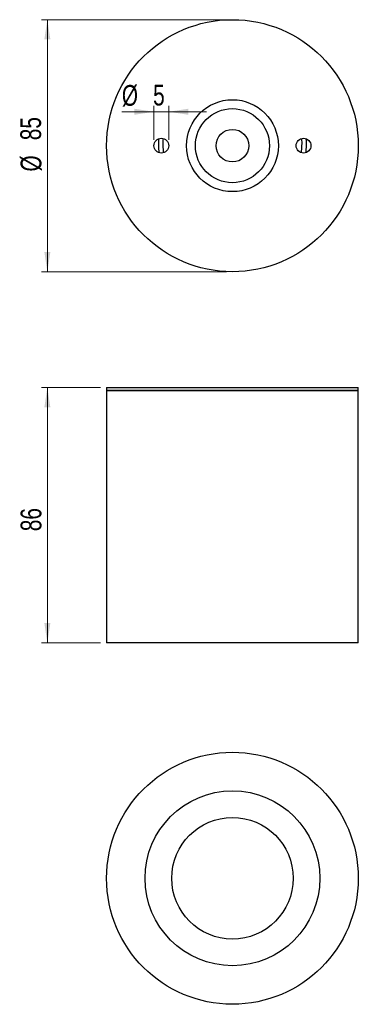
# Model space of a CAD drawing. Header units: millimetres. Extents: x 70 to 127, y 104 to 270.
import ezdxf

# ---------------------------------------------------------------- set-up
doc = ezdxf.new("R2010")
doc.units = ezdxf.units.MM
doc.styles.add('SLDTEXTSTYLE0', font='TXT', dxfattribs={"width": 0.75})
doc.dimstyles.new('SLDDIMSTYLE0', dxfattribs={"dimtxt": 3.5, "dimasz": 3.302, "dimexe": 0, "dimexo": 0.0625, "dimgap": 0.875, "dimtad": 1, "dimdec": 0, "dimlfac": 2, "dimrnd": 1e-09, "dimzin": 12, "dimdsep": 46, "dimtxsty": 'SLDTEXTSTYLE0', "dimsah": 1, "dimcen": 0.09, "dimadec": 0, "dimazin": 3, "dimtfac": 1, "dimtdec": 0, "dimtofl": 0, "dimtmove": 0, "dimatfit": 3, "dimfxl": 0, "dimfrac": 2, "dimtolj": 1, "dimtzin": 12, "dimarcsym": 0})
doc.dimstyles.new('SLDDIMSTYLE1', dxfattribs={"dimtxt": 3.5, "dimasz": 3.302, "dimexe": 0, "dimexo": 0.0625, "dimgap": 0.875, "dimtad": 1, "dimdec": 0, "dimlfac": 2, "dimrnd": 1e-09, "dimzin": 12, "dimdsep": 46, "dimtxsty": 'SLDTEXTSTYLE0', "dimsah": 1, "dimcen": 0.09, "dimadec": 0, "dimazin": 3, "dimtfac": 1, "dimtdec": 0, "dimtmove": 0, "dimatfit": 0, "dimfxl": 0, "dimfrac": 2, "dimtolj": 1, "dimtzin": 12, "dimarcsym": 0})

# ---------------------------------------------------------------- blocks, each defined once
blk = doc.blocks.new('_D')
at = {"color": 7, "linetype": 'Continuous', "lineweight": 0}
for p, q in [((83.2, 208.22), (73.2, 208.22)), ((74.2, 165.19), (74.2, 208.22)), ((83.2, 165.19), (73.2, 165.19))]:
    blk.add_line(p, q, dxfattribs=at)
at = {"color": 7, "linetype": 'Continuous', "lineweight": 18}
for points in [[(74.2, 208.22), (73.7, 204.92), (74.71, 204.92)], [(74.2, 165.19), (74.71, 168.5), (73.7, 168.5)]]:
    blk.add_solid(points, dxfattribs=at)
at = {"color": 7, "linetype": 'Continuous', "lineweight": 18, "insert": (69.69, 184.01), "char_height": 3.5, "attachment_point": 1, "rotation": 90, "style": 'SLDTEXTSTYLE0'}
blk.add_mtext('86', dxfattribs=at)
blk = doc.blocks.new('_D_1')
at = {"color": 7, "linetype": 'Continuous', "lineweight": 0}
for p, q in [((104.45, 270.28), (73.2, 270.28)), ((74.2, 270.28), (74.2, 227.78)), ((104.45, 227.78), (73.2, 227.78))]:
    blk.add_line(p, q, dxfattribs=at)
at = {"color": 7, "linetype": 'Continuous', "lineweight": 18}
for points in [[(74.2, 270.28), (73.7, 266.98), (74.71, 266.98)], [(74.2, 227.78), (74.71, 231.08), (73.7, 231.08)]]:
    blk.add_solid(points, dxfattribs=at)
at = {"color": 7, "linetype": 'Continuous', "lineweight": 18, "char_height": 3.5, "attachment_point": 1, "rotation": 90, "style": 'SLDTEXTSTYLE0'}
for s, insert in [('85', (69.64, 249.95)), ('%%c', (69.69, 244.67))]:
    blk.add_mtext(s, dxfattribs=dict(at, insert=insert))
blk = doc.blocks.new('_D_2')
at = {"color": 7, "linetype": 'Continuous', "lineweight": 0}
for p, q in [((92.2, 250.03), (92.2, 255.75)), ((94.7, 250.03), (94.7, 255.75)), ((92.2, 254.75), (86.78, 254.75)), ((92.2, 254.75), (94.7, 254.75)), ((94.7, 254.75), (101.05, 254.75))]:
    blk.add_line(p, q, dxfattribs=at)
at = {"color": 7, "linetype": 'Continuous', "lineweight": 18}
for points in [[(92.2, 254.75), (88.9, 255.26), (88.9, 254.24)], [(94.7, 254.75), (98.01, 254.24), (98.01, 255.26)]]:
    blk.add_solid(points, dxfattribs=at)
at = {"color": 7, "linetype": 'Continuous', "lineweight": 18, "char_height": 3.5, "attachment_point": 1, "style": 'SLDTEXTSTYLE0'}
for s, insert in [('%%c', (86.78, 259.26)), ('5', (92.06, 259.31))]:
    blk.add_mtext(s, dxfattribs=dict(at, insert=insert))

msp = doc.modelspace()

# ---------------------------------------------------------------- linework, layer by layer
at = {"color": 7, "linetype": 'Continuous', "lineweight": 25}
for p, q in [((84.2, 208.22), (84.2, 207.72)), ((84.2, 208.22), (105.45, 208.22)), ((84.2, 207.72), (84.2, 165.19)), ((84.2, 207.72), (105.45, 207.72)), ((126.7, 207.72), (84.2, 207.72)), ((105.45, 208.22), (126.7, 208.22)), ((105.45, 207.72), (126.7, 207.72)), ((126.7, 207.72), (126.7, 208.22)), ((126.7, 165.19), (126.7, 207.72)), ((126.7, 165.19), (84.2, 165.19))]:
    msp.add_line(p, q, dxfattribs=at)
for centre, radius in [((105.45, 249.03), 21.25), ((105.45, 249.03), 7.75), ((105.45, 249.03), 6.25), ((105.45, 249.03), 2.75), ((93.45, 249.03), 1.25), ((117.45, 249.03), 1.25), ((105.45, 125.47), 21.25), ((105.45, 125.47), 14.75), ((105.45, 125.47), 10.25)]:
    msp.add_circle(centre, radius, dxfattribs=at)
for radius, start, end in [(12.5, 176.4544, 187.1808), (11.75, 175.9065, 187.7286), (11.75, 352.2857, 4.0822), (12.5, 352.8026, 3.5654)]:
    msp.add_arc((105.45, 249.41), radius, start, end, dxfattribs=at)

# ---------------------------------------------------------------- dimensions: what is measured, and where the dimension line sits
at = {"color": 7, "linetype": 'Continuous', "lineweight": 18}
dim = msp.add_linear_dim(base=(74.2, 227.78), p1=(105.45, 270.28), p2=(105.45, 227.78), angle=90, text='%%c<>', dimstyle='SLDDIMSTYLE0', dxfattribs=at)
dim.commit()
dim.dimension.update_dxf_attribs({"geometry": '_D_1', "text_midpoint": (74.2, 249.9), "dimtype": 160})
dim = msp.add_linear_dim(base=(94.7, 254.75), p1=(92.2, 249.03), p2=(94.7, 249.03), text='%%c<>', dimstyle='SLDDIMSTYLE1', dxfattribs=at)
dim.commit()
dim.dimension.update_dxf_attribs({"geometry": '_D_2', "text_midpoint": (90.71, 254.75), "dimtype": 160})
dim = msp.add_linear_dim(base=(74.2, 208.22), p1=(84.2, 165.19), p2=(84.2, 208.22), angle=90, dimstyle='SLDDIMSTYLE0', dxfattribs=at)
dim.commit()
dim.dimension.update_dxf_attribs({"geometry": '_D', "text_midpoint": (74.2, 186.6), "dimtype": 160})

doc.saveas('drawing.dxf')
